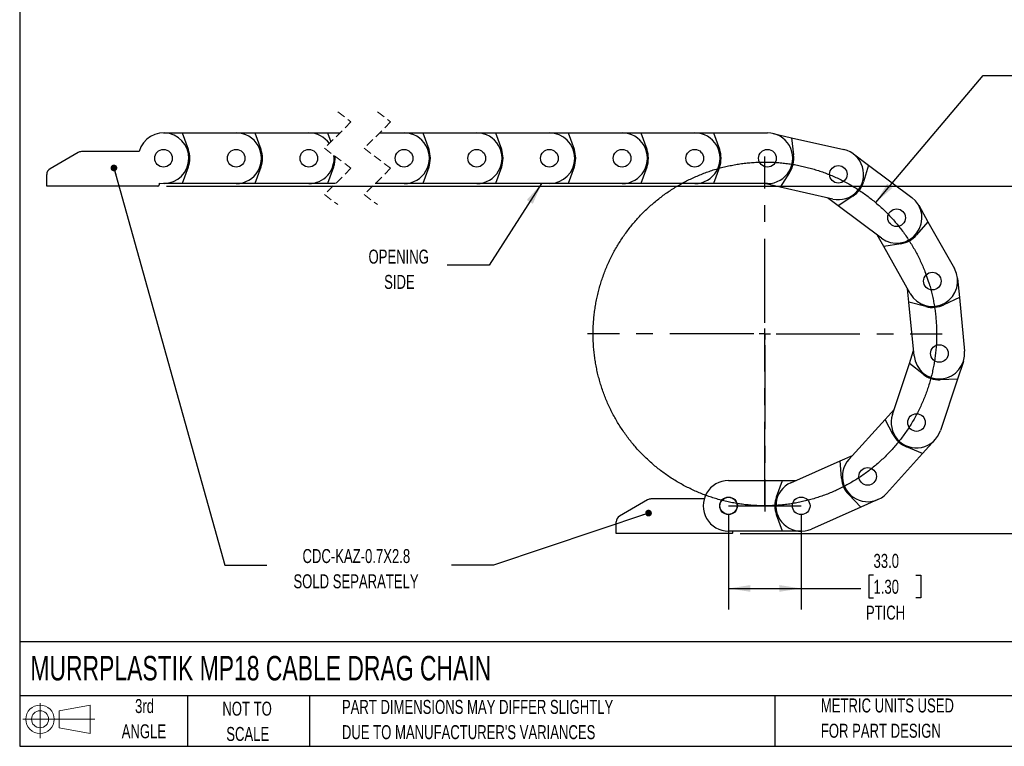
# Model space of a CAD drawing. Header units: millimetres. Extents: x 19 to 819, y 19 to 629.
# Tile 1 of 8: x 19 to 466, y 19 to 349. Entities that reach past the tile are written whole.
import ezdxf

# ---------------------------------------------------------------- set-up
doc = ezdxf.new("R2010")
doc.units = ezdxf.units.MM
doc.header["$LTSCALE"] = 3
doc.linetypes.add('CENTERX2', pattern=[20.32, 12.7, -2.54, 2.54, -2.54])
doc.linetypes.add('HIDDEN', pattern=[1.905, 1.27, -0.635])
doc.layers.add('CENTER', color=40, linetype='CENTERX2')
doc.layers.add('SLD-DEFPOINTS', color=7, linetype='Continuous')
doc.layers.add('DIMENSIONS', color=140, linetype='Continuous', lineweight=25)
doc.layers.add('TEXT', color=140, linetype='Continuous', lineweight=25)
doc.styles.add('SLDTEXTSTYLE0', font='TXT', dxfattribs={"width": 0.7})
doc.dimstyles.new('SLDDIMSTYLE0', dxfattribs={"dimtxt": 6.474023, "dimasz": 9.906, "dimexe": 0, "dimexo": 0.0625, "dimgap": 1.618506, "dimtad": 0, "dimtih": 1, "dimtoh": 1, "dimrnd": 1e-09, "dimzin": 4, "dimdsep": 46, "dimtxsty": 'SLDTEXTSTYLE0', "dimsah": 1, "dimcen": 0.09, "dimadec": 0, "dimazin": 1, "dimtfac": 1, "dimtofl": 0, "dimtmove": 0, "dimatfit": 3, "dimfxl": 0, "dimfrac": 2, "dimtolj": 1, "dimtzin": 12, "dimarcsym": 0})
doc.dimstyles.new('SLDDIMSTYLE1', dxfattribs={"dimtxt": 6.474023, "dimasz": 9.906, "dimexe": 0, "dimexo": 0.0625, "dimgap": 1.618506, "dimtad": 0, "dimtih": 1, "dimtoh": 1, "dimrnd": 1e-09, "dimzin": 4, "dimdsep": 46, "dimtxsty": 'SLDTEXTSTYLE0', "dimsah": 1, "dimcen": 0, "dimadec": 0, "dimazin": 1, "dimtfac": 1, "dimtofl": 0, "dimtmove": 0, "dimatfit": 3, "dimfxl": 0, "dimfrac": 2, "dimtolj": 1, "dimtzin": 12, "dimarcsym": 0})
doc.dimstyles.new('SLDDIMSTYLE2', dxfattribs={"dimtxt": 0.18, "dimasz": 9.906, "dimexe": 0, "dimexo": 0.0625, "dimgap": 0, "dimtad": 0, "dimtih": 1, "dimtoh": 1, "dimdec": 0, "dimrnd": 1e-09, "dimzin": 0, "dimdsep": 46, "dimtxsty": 'Standard', "dimsah": 1, "dimcen": 0.09, "dimadec": 0, "dimazin": 0, "dimtfac": 9.906, "dimtdec": 0, "dimtofl": 0, "dimtmove": 0, "dimatfit": 3, "dimfxl": 0, "dimfrac": 2, "dimtolj": 1, "dimtzin": 0, "dimarcsym": 0})
doc.dimstyles.new('SLDDIMSTYLE3', dxfattribs={"dimtxt": 0.18, "dimasz": 3.048, "dimexe": 0, "dimexo": 0.0625, "dimgap": 0, "dimtad": 0, "dimtih": 1, "dimtoh": 1, "dimdec": 0, "dimrnd": 1e-09, "dimzin": 0, "dimdsep": 46, "dimtxsty": 'Standard', "dimblk1": 'DOT', "dimblk2": 'DOT', "dimsah": 1, "dimcen": 0.09, "dimadec": 0, "dimazin": 0, "dimtfac": 3.048, "dimtdec": 0, "dimtofl": 0, "dimtmove": 0, "dimatfit": 3, "dimldrblk": 'DOT', "dimfxl": 0, "dimfrac": 2, "dimtolj": 1, "dimtzin": 0, "dimarcsym": 0})

# ---------------------------------------------------------------- blocks, each defined once
blk = doc.blocks.new('Block11')
at = {"color": 7, "linetype": 'Continuous', "lineweight": 18}
for p, q in [((7.77, 15.93), (7.77, 0)), ((16.44, 12.5), (30.53, 15.1)), ((30.53, 15.1), (30.53, 2.19)), ((16.44, 4.79), (16.44, 12.5)), ((0, 8.65), (32.62, 8.65)), ((16.44, 4.79), (30.53, 2.19))]:
    blk.add_line(p, q, dxfattribs=at)
for radius in [6.45, 3.86]:
    blk.add_circle((7.77, 8.65), radius, dxfattribs=at)
blk = doc.blocks.new('Block12')
at = {"layer": 'SLD-DEFPOINTS'}
blk.add_blockref('Block11', (0, 0), dxfattribs=at)
blk = doc.blocks.new('SW_BROKEN_VIEW_0')
at = {"color": 0, "linetype": 'CENTERX2'}
for p, q in [((16.5, 0), (16.5, 78)), ((0, 0), (33, 0))]:
    blk.add_line(p, q, dxfattribs=at)
at = {"color": 0}
blk.add_open_spline([(91.09, 100.8), (90.28, 103.3), (89.39, 105.76), (88.42, 108.2), (87.36, 110.59), (86.23, 112.96), (85.01, 115.28), (83.72, 117.56), (82.36, 119.8), (80.92, 121.98), (79.4, 124.12), (77.82, 126.21), (76.16, 128.24), (74.44, 130.22), (72.65, 132.14), (70.8, 133.99), (68.89, 135.78), (66.92, 137.51), (64.89, 139.17), (62.81, 140.76), (60.68, 142.28), (58.49, 143.73), (56.26, 145.11), (53.98, 146.4), (51.66, 147.62), (49.31, 148.77), (46.91, 149.83), (44.48, 150.81), (42.02, 151.71), (39.53, 152.52), (37.01, 153.25), (34.47, 153.9), (31.91, 154.46), (29.33, 154.94), (26.74, 155.32), (24.14, 155.63), (21.53, 155.84), (18.91, 155.96), (16.29, 156), (13.67, 155.95), (11.05, 155.81), (8.44, 155.58), (5.84, 155.27), (3.25, 154.87), (0.67, 154.38), (-1.88, 153.8), (-4.42, 153.14), (-6.93, 152.4), (-9.42, 151.57), (-11.87, 150.66), (-14.3, 149.66), (-16.69, 148.59), (-19.04, 147.43), (-21.35, 146.2), (-23.62, 144.89), (-25.85, 143.5), (-28.02, 142.04), (-30.15, 140.51), (-32.22, 138.91), (-34.24, 137.24), (-36.2, 135.5), (-38.11, 133.7), (-39.95, 131.83), (-41.72, 129.9), (-43.43, 127.92), (-45.08, 125.88), (-46.65, 123.78), (-48.15, 121.64), (-49.58, 119.44), (-50.94, 117.2), (-52.22, 114.91), (-53.42, 112.58), (-54.54, 110.21), (-55.58, 107.81), (-56.54, 105.37), (-57.42, 102.9), (-58.21, 100.4), (-58.92, 97.88), (-59.55, 95.33), (-60.09, 92.77), (-60.54, 90.19), (-60.91, 87.59), (-61.19, 84.99), (-61.38, 82.37), (-61.48, 79.75), (-61.5, 77.13), (-61.42, 74.51), (-61.26, 71.9), (-61.01, 69.29), (-60.68, 66.69), (-60.25, 64.1), (-59.74, 61.53), (-59.15, 58.98), (-58.46, 56.45), (-57.7, 53.95), (-56.85, 51.47), (-55.92, 49.02), (-54.9, 46.6), (-53.81, 44.22), (-52.63, 41.88), (-51.38, 39.58), (-50.05, 37.32), (-48.65, 35.1), (-47.17, 32.94), (-45.62, 30.83), (-44, 28.77), (-42.31, 26.76), (-40.56, 24.81), (-38.74, 22.93), (-36.86, 21.1), (-34.91, 19.34), (-32.91, 17.65), (-30.86, 16.02), (-28.75, 14.47), (-26.59, 12.98), (-24.38, 11.57), (-22.13, 10.24), (-19.83, 8.98), (-17.49, 7.8), (-15.11, 6.69), (-12.7, 5.67), (-10.25, 4.73), (-7.78, 3.87), (-5.27, 3.1), (-2.74, 2.41), (-0.19, 1.81), (2.38, 1.29), (4.96, 0.86), (7.56, 0.51), (10.17, 0.26), (12.78, 0.09), (15.4, 0.01), (18.02, 0.01), (20.64, 0.11), (23.25, 0.29), (25.86, 0.56), (28.46, 0.92), (31.04, 1.37), (33.61, 1.9), (36.15, 2.52), (38.68, 3.22), (41.18, 4.01), (43.65, 4.88), (46.09, 5.83), (48.5, 6.87), (50.87, 7.98), (53.2, 9.17), (55.49, 10.45), (57.74, 11.79), (59.94, 13.22), (62.09, 14.71), (64.19, 16.28), (66.24, 17.92), (68.23, 19.62), (70.16, 21.39), (72.03, 23.23), (73.84, 25.12), (75.59, 27.08), (77.26, 29.09), (78.87, 31.16), (80.41, 33.28), (81.88, 35.46), (83.27, 37.68), (84.59, 39.94), (85.83, 42.25), (86.99, 44.6), (88.07, 46.99), (89.07, 49.41), (89.99, 51.86), (90.83, 54.35), (91.58, 56.86), (92.25, 59.39), (92.83, 61.95), (93.33, 64.52), (93.74, 67.11), (94.06, 69.71), (94.29, 72.32), (94.44, 74.94), (94.5, 77.56), (94.47, 80.18), (94.35, 82.79), (94.15, 85.41), (93.85, 88.01), (93.47, 90.6), (93.01, 93.18), (92.45, 95.74), (91.82, 98.29), (91.09, 100.8), (91.34, 99.97), (91.09, 100.8)], degree=3, knots=[0, 0, 0, 0, 0.005347, 0.010695, 0.016043, 0.02139, 0.026738, 0.032085, 0.037433, 0.042781, 0.048128, 0.053476, 0.058823, 0.064171, 0.069519, 0.074866, 0.080214, 0.085561, 0.090909, 0.096257, 0.101604, 0.106952, 0.112299, 0.117647, 0.122994, 0.128342, 0.13369, 0.139037, 0.144385, 0.149732, 0.15508, 0.160428, 0.165775, 0.171123, 0.17647, 0.181818, 0.187166, 0.192513, 0.197861, 0.203208, 0.208556, 0.213904, 0.219251, 0.224599, 0.229946, 0.235294, 0.240642, 0.245989, 0.251337, 0.256684, 0.262032, 0.26738, 0.272727, 0.278075, 0.283422, 0.28877, 0.294117, 0.299465, 0.304813, 0.31016, 0.315508, 0.320855, 0.326203, 0.331551, 0.336898, 0.342246, 0.347593, 0.352941, 0.358289, 0.363636, 0.368984, 0.374331, 0.379679, 0.385027, 0.390374, 0.395722, 0.401069, 0.406417, 0.411765, 0.417112, 0.42246, 0.427807, 0.433155, 0.438503, 0.44385, 0.449198, 0.454545, 0.459893, 0.465241, 0.470588, 0.475936, 0.481283, 0.486631, 0.491979, 0.497326, 0.502674, 0.508021, 0.513369, 0.518716, 0.524064, 0.529412, 0.534759, 0.540107, 0.545454, 0.550802, 0.55615, 0.561497, 0.566845, 0.572192, 0.57754, 0.582888, 0.588235, 0.593583, 0.59893, 0.604278, 0.609626, 0.614973, 0.620321, 0.625668, 0.631016, 0.636364, 0.641711, 0.647059, 0.652406, 0.657754, 0.663102, 0.668449, 0.673797, 0.679144, 0.684492, 0.68984, 0.695187, 0.700535, 0.705882, 0.71123, 0.716578, 0.721925, 0.727273, 0.73262, 0.737968, 0.743315, 0.748663, 0.754011, 0.759358, 0.764706, 0.770053, 0.775401, 0.780749, 0.786096, 0.791444, 0.796791, 0.802139, 0.807487, 0.812834, 0.818182, 0.823529, 0.828877, 0.834225, 0.839572, 0.84492, 0.850267, 0.855615, 0.860963, 0.86631, 0.871658, 0.877005, 0.882353, 0.887701, 0.893048, 0.898396, 0.903743, 0.909091, 0.914438, 0.919786, 0.925134, 0.930481, 0.935829, 0.941176, 0.946524, 0.951872, 0.957219, 0.962567, 0.967914, 0.973262, 0.97861, 0.983957, 0.989305, 0.994652, 1, 1, 1, 1], dxfattribs=at)
blk = doc.blocks.new('_D')
at = {"layer": 'DIMENSIONS'}
for p, q in [((340.9, 124.34), (340.9, 81.15)), ((373.9, 124.34), (373.9, 81.15)), ((406.73, 96.73), (404.55, 96.73)), ((404.55, 96.73), (404.55, 86.44)), ((425.97, 96.73), (428.14, 96.73)), ((428.14, 96.73), (428.14, 86.44)), ((340.9, 90.67), (373.9, 90.67)), ((373.9, 90.67), (400.93, 90.67)), ((404.55, 86.44), (406.73, 86.44)), ((428.14, 86.44), (425.97, 86.44))]:
    blk.add_line(p, q, dxfattribs=at)
for points in [[(340.9, 90.67), (350.8, 89.15), (350.8, 92.19)], [(373.9, 90.67), (363.99, 92.19), (363.99, 89.15)]]:
    blk.add_solid(points, dxfattribs=at)
at = {"layer": 'DIMENSIONS', "char_height": 6.35, "attachment_point": 1, "style": 'SLDTEXTSTYLE0'}
for s, insert in [('33.0', (406.73, 106.36)), ('1.30', (406.73, 94.62)), ('PTICH', (403.26, 82.88))]:
    blk.add_mtext(s, dxfattribs=dict(at, insert=insert))
blk = doc.blocks.new('_D_1')
at = {"layer": 'DIMENSIONS'}
for p, q in [((498.67, 332.87), (496.49, 332.87)), ((496.49, 332.87), (496.49, 322.58)), ((517.91, 332.87), (520.08, 332.87)), ((520.08, 332.87), (520.08, 322.58)), ((407.72, 265.74), (456.48, 323.47)), ((456.48, 323.47), (473.14, 323.47)), ((496.49, 322.58), (498.67, 322.58)), ((520.08, 322.58), (517.91, 322.58))]:
    blk.add_line(p, q, dxfattribs=at)
blk.add_solid([(407.72, 265.74), (415.28, 272.33), (412.95, 274.29)], dxfattribs=at)
at = {"layer": 'DIMENSIONS', "char_height": 6.35, "attachment_point": 1, "style": 'SLDTEXTSTYLE0'}
for s, insert in [('R78.0', (495.72, 342.51)), ('3.07', (498.67, 330.77)), ('BEND RADIUS', (477.91, 319.03))]:
    blk.add_mtext(s, dxfattribs=dict(at, insert=insert))
blk = doc.blocks.new('_D_2')
at = {"layer": 'DIMENSIONS'}
for p, q in [((85.65, 273.26), (505.28, 273.26)), ((495.76, 273.26), (495.76, 206.43)), ((486.14, 194.69), (483.96, 194.69)), ((483.96, 194.69), (483.96, 184.4)), ((505.38, 194.69), (507.55, 194.69)), ((507.55, 194.69), (507.55, 184.4)), ((483.96, 184.4), (486.14, 184.4)), ((507.55, 184.4), (505.38, 184.4)), ((495.76, 115.65), (495.76, 182.95)), ((346.21, 115.65), (505.28, 115.65))]:
    blk.add_line(p, q, dxfattribs=at)
for points in [[(495.76, 273.26), (494.23, 263.36), (497.28, 263.36)], [(495.76, 115.65), (497.28, 125.55), (494.23, 125.55)]]:
    blk.add_solid(points, dxfattribs=at)
at = {"layer": 'DIMENSIONS', "char_height": 6.35, "attachment_point": 1, "style": 'SLDTEXTSTYLE0'}
for s, insert in [('156.0', (483.45, 204.32)), ('6.14', (486.14, 192.58))]:
    blk.add_mtext(s, dxfattribs=dict(at, insert=insert))
blk = doc.blocks.new('_Dot')
at = {"color": 0, "linetype": 'ByBlock', "lineweight": -2}
blk.add_line((-0.5, 0), (-1, 0), dxfattribs=at)
at = {"color": 0, "linetype": 'ByBlock', "const_width": 0.5}
blk.add_lwpolyline([(-0.25, 0, 1), (0.25, 0, 1)], format="xyb", close=True, dxfattribs=at)
blk = doc.blocks.new('SW_CENTERMARKSYMBOL_0')
at = {"layer": 'CENTER', "color": 0}
for p, q in [((0, 5.08), (0, 80.54)), ((-5.08, 0), (-80.54, 0)), ((0, 0), (-2.54, 0)), ((0, 0), (0, 2.54)), ((0, 0), (0, -2.54)), ((0, 0), (2.54, 0)), ((5.08, 0), (80.54, 0)), ((0, -5.08), (0, -80.54))]:
    blk.add_line(p, q, dxfattribs=at)

msp = doc.modelspace()

# ---------------------------------------------------------------- linework, layer by layer
at = {"color": 7, "linetype": 'HIDDEN', "lineweight": 18}
for p, q in [((163.476, 306.889), (169.476, 302.376)), ((181.476, 306.889), (187.476, 302.376)), ((169.476, 302.376), (157.476, 290.376)), ((187.476, 302.376), (175.476, 290.376)), ((157.476, 290.376), (169.476, 281.351)), ((175.476, 290.376), (187.476, 281.351)), ((169.476, 281.351), (157.476, 269.351)), ((187.476, 281.351), (175.476, 269.351)), ((157.476, 269.351), (163.476, 264.839)), ((175.476, 269.351), (181.476, 264.839))]:
    msp.add_line(p, q, dxfattribs=at)
for p, q in [((84.34, 297.364), (92.872, 297.364)), ((92.872, 297.364), (117.34, 297.364)), ((92.872, 297.364), (95.57, 289.951)), ((117.34, 297.364), (125.872, 297.364)), ((125.872, 297.364), (128.57, 289.951)), ((125.872, 297.364), (150.34, 297.364)), ((150.34, 297.364), (158.872, 297.364)), ((158.872, 297.364), (164.463, 297.364)), ((158.872, 297.364), (160.364, 293.264)), ((182.463, 297.364), (193.563, 297.364)), ((193.563, 297.364), (202.094, 297.364)), ((202.094, 297.364), (226.563, 297.364)), ((202.094, 297.364), (204.792, 289.951)), ((226.563, 297.364), (235.094, 297.364)), ((235.094, 297.364), (259.563, 297.364)), ((235.094, 297.364), (237.792, 289.951)), ((259.563, 297.364), (268.094, 297.364)), ((268.094, 297.364), (292.563, 297.364)), ((268.094, 297.364), (270.792, 289.951)), ((292.563, 297.364), (301.094, 297.364)), ((301.094, 297.364), (325.563, 297.364)), ((301.094, 297.364), (303.792, 289.951)), ((325.563, 297.364), (334.094, 297.364)), ((334.094, 297.364), (358.563, 297.364)), ((334.094, 297.364), (336.792, 289.951)), ((361.107, 297.079), (369.427, 295.191)), ((369.427, 295.191), (370.418, 287.365)), ((369.427, 295.191), (393.289, 289.778)), ((45.543, 288.464), (32.84, 281.13)), ((73.239, 288.866), (47.043, 288.866)), ((397.613, 287.787), (404.456, 282.692)), ((95.57, 281.777), (92.872, 274.364)), ((128.57, 281.777), (125.872, 274.364)), ((161.57, 281.777), (158.872, 274.364)), ((204.792, 281.777), (202.094, 274.364)), ((237.792, 281.777), (235.094, 274.364)), ((270.792, 281.777), (268.094, 274.364)), ((303.792, 281.777), (301.094, 274.364)), ((336.792, 281.777), (334.094, 274.364)), ((404.456, 282.692), (402.193, 275.135)), ((404.456, 282.692), (424.082, 268.079)), ((31.34, 273.264), (31.34, 278.532)), ((368.61, 279.394), (364.338, 272.761)), ((81.84, 273.264), (31.34, 273.264)), ((82.34, 274.539), (82.34, 273.764)), ((92.872, 274.364), (84.34, 274.364)), ((117.34, 274.364), (92.872, 274.364)), ((125.872, 274.364), (117.34, 274.364)), ((150.34, 274.364), (125.872, 274.364)), ((158.872, 274.364), (150.34, 274.364)), ((162.488, 274.364), (158.872, 274.364)), ((193.563, 274.364), (180.488, 274.364)), ((202.094, 274.364), (193.563, 274.364)), ((226.563, 274.364), (202.094, 274.364)), ((235.094, 274.364), (226.563, 274.364)), ((259.563, 274.364), (235.094, 274.364)), ((268.094, 274.364), (259.563, 274.364)), ((292.563, 274.364), (268.094, 274.364)), ((301.094, 274.364), (292.563, 274.364)), ((325.563, 274.364), (301.094, 274.364)), ((334.094, 274.364), (325.563, 274.364)), ((358.563, 274.364), (334.094, 274.364)), ((364.338, 272.761), (357.275, 274.364)), ((388.201, 267.348), (364.338, 272.761)), ((397.311, 268.579), (390.72, 264.244)), ((390.72, 264.244), (385.828, 267.886)), ((410.346, 249.631), (390.72, 264.244)), ((427.229, 264.508), (431.422, 257.079)), ((431.422, 257.079), (426.293, 251.085)), ((431.422, 257.079), (443.45, 235.77)), ((411.393, 245.773), (408.395, 251.084)), ((419.174, 247.067), (411.393, 245.773)), ((423.42, 224.464), (411.393, 245.773)), ((444.881, 231.23), (445.706, 222.739)), ((422.814, 220.513), (422.224, 226.583)), ((425.182, 196.159), (422.814, 220.513)), ((430.453, 218.545), (422.814, 220.513)), ((445.706, 222.739), (438.589, 219.336)), ((445.706, 222.739), (448.074, 198.385)), ((423.028, 192.791), (424.947, 198.58)), ((415.331, 169.565), (423.028, 192.791)), ((429.216, 187.898), (423.028, 192.791)), ((447.544, 193.654), (444.861, 185.556)), ((444.861, 185.556), (436.976, 185.327)), ((444.861, 185.556), (437.164, 162.33)), ((411.998, 167.358), (416.096, 171.874)), ((395.555, 149.238), (411.998, 167.358)), ((415.674, 160.378), (411.998, 167.358)), ((434.764, 158.219), (429.03, 151.901)), ((429.03, 151.901), (421.728, 154.885)), ((369.241, 138.661), (391.613, 148.57)), ((391.613, 148.57), (397.189, 151.04)), ((392.148, 140.699), (391.613, 148.57)), ((429.03, 151.901), (412.587, 133.782)), ((340.898, 139.646), (365.366, 139.646)), ((362.668, 132.233), (365.366, 139.646)), ((365.366, 139.646), (371.465, 139.646)), ((304.133, 130.865), (291.398, 123.512)), ((329.829, 131.267), (305.633, 131.267)), ((400.927, 127.54), (395.458, 133.225)), ((408.728, 130.995), (400.927, 127.54)), ((400.927, 127.54), (378.555, 117.631)), ((289.898, 115.646), (289.898, 120.914)), ((365.366, 116.646), (362.668, 124.059)), ((365.366, 116.646), (340.898, 116.646)), ((342.898, 116.146), (342.898, 116.646)), ((373.898, 116.646), (365.366, 116.646)), ((342.398, 115.646), (289.898, 115.646))]:
    msp.add_line(p, q)
for centre, radius in [((84.34, 285.864), 4), ((117.34, 285.864), 4), ((150.34, 285.864), 4), ((193.563, 285.864), 4), ((226.563, 285.864), 4), ((259.563, 285.864), 4), ((292.563, 285.864), 4), ((325.563, 285.864), 4), ((358.563, 285.864), 4), ((390.745, 278.563), 4), ((417.214, 258.855), 4), ((417.214, 258.855), 4), ((433.435, 230.117), 4), ((433.435, 230.117), 4), ((436.628, 197.272), 4), ((436.628, 197.272), 4), ((426.247, 165.947), 4), ((426.247, 165.947), 4), ((404.071, 141.51), 4), ((340.898, 128.146), 4), ((340.898, 128.146), 3.9), ((373.898, 128.146), 4), ((373.898, 128.146), 4)]:
    msp.add_circle(centre, radius)
for centre, radius, start, end in [((84.34, 285.864), 11.5, 259.98463, 164.86927), ((117.34, 285.864), 11.5, 269.99997, 90.00003), ((150.374, 285.981), 11.383, 35.31987, 90.16825), ((193.563, 285.864), 11.5, 269.99997, 90.00003), ((226.563, 285.864), 11.5, 269.99997, 90.00003), ((259.563, 285.864), 11.5, 270.00004, 89.99996), ((292.563, 285.864), 11.5, 269.99997, 90.00003), ((325.563, 285.864), 11.5, 269.99997, 90.00003), ((358.563, 285.864), 11.5, 269.99997, 90.00003), ((47.043, 285.866), 3, 89.99971, 119.99993), ((84.34, 285.864), 11.95, 339.99981, 20.00019), ((117.34, 285.864), 11.95, 340.00062, 19.99938), ((150.356, 285.832), 11.468, 269.92003, 6.67254), ((150.469, 285.835), 11.82, 339.91677, 4.61069), ((193.563, 285.864), 11.95, 339.99981, 20.00019), ((226.563, 285.864), 11.95, 340.00022, 19.99978), ((259.563, 285.864), 11.95, 339.99981, 20.00019), ((292.563, 285.864), 11.95, 339.99981, 20.00019), ((325.562, 285.864), 11.95, 340.00062, 19.99938), ((358.563, 285.864), 11.95, 327.21848, 7.21839), ((390.745, 278.563), 11.5, 257.21846, 77.21861), ((34.34, 278.532), 3, 120.00015, 180.00051), ((81.84, 273.764), 0.5, 270.00152, 359.99933), ((390.745, 278.563), 11.95, 303.32983, 343.33041), ((417.214, 258.855), 11.5, 233.33018, 53.33007), ((417.214, 258.855), 11.95, 279.44169, 319.44193), ((433.435, 230.117), 11.5, 209.4418, 29.44171), ((433.435, 230.117), 11.95, 255.55343, 295.55341), ((436.628, 197.272), 11.5, 185.55344, 5.55339), ((436.628, 197.272), 11.95, 231.66491, 271.66521), ((426.247, 165.947), 11.5, 161.66505, 341.66508), ((426.247, 165.947), 11.95, 207.77675, 247.77654), ((404.071, 141.51), 11.5, 137.77662, 317.77672), ((340.898, 128.146), 11.5, 89.99999, 270.00001), ((373.898, 128.146), 11.5, 113.88832, 293.88847), ((404.071, 141.51), 11.95, 183.8884, 223.88807), ((305.633, 128.267), 3, 90.00028, 119.99993), ((373.897, 128.146), 11.95, 159.99981, 200.00019), ((292.898, 120.914), 3, 120.00041, 180.00024), ((342.398, 116.146), 0.5, 269.99665, 0.00079)]:
    msp.add_arc(centre, radius, start, end)
at = {"layer": 'TEXT'}
for p, q in [((19.05, 628.65), (19.05, 19.05)), ((819.15, 66.378), (19.05, 66.378)), ((819.15, 41.91), (19.05, 41.91)), ((95.25, 41.91), (95.25, 19.05)), ((150.635, 41.91), (150.635, 19.05)), ((361.939, 41.91), (361.939, 19.05)), ((19.05, 19.05), (819.15, 19.05))]:
    msp.add_line(p, q, dxfattribs=at)

# ---------------------------------------------------------------- block references
at = {"color": 7, "linetype": 'Continuous'}
msp.add_blockref('SW_BROKEN_VIEW_0', (340.898, 128.146), dxfattribs=at)
at = {"layer": 'CENTER'}
msp.add_blockref('SW_CENTERMARKSYMBOL_0', (357.398, 206.146), dxfattribs=at)
at = {"layer": 'SLD-DEFPOINTS'}
msp.add_blockref('Block12', (20.514, 22.662), dxfattribs=at)

# ---------------------------------------------------------------- texts
at = {"layer": 'TEXT', "style": 'SLDTEXTSTYLE0'}
for s, insert, char_height, attachment_point in [('OPENING', (191.141, 244.392), 6.35, 2), ('SIDE', (191.461, 232.925), 6.35, 2), ('CDC-KAZ-0.7X2.8', (171.905, 108.547), 6.35, 2), ('SOLD SEPARATELY', (171.757, 97.081), 6.35, 2), ('MURRPLASTIK MP18 CABLE DRAG CHAIN', (23.897, 60.056), 11.1125, 1), ('3rd', (75.74, 40.48), 6.35, 2), ('METRIC UNITS USED', (382.813, 40.748), 6.35, 1), ('NOT TO', (122.305, 39.296), 6.35, 2), ('PART DIMENSIONS MAY DIFFER SLIGHTLY', (165.358, 40.102), 6.35, 1), ('ANGLE', (75.447, 29.013), 6.35, 2), ('SCALE', (122.594, 27.829), 6.35, 2), ("DUE TO MANUFACTURER'S VARIANCES", (165.358, 28.636), 6.35, 1), ('FOR PART DESIGN', (382.813, 29.281), 6.35, 1)]:
    msp.add_mtext(s, dxfattribs=dict(at, insert=insert, char_height=char_height, attachment_point=attachment_point))

# ---------------------------------------------------------------- dimensions: what is measured, and where the dimension line sits
at = {"layer": 'DIMENSIONS'}
dim = msp.add_radius_dim(center=(357.398, 206.146), mpoint=(407.722, 265.74), text='<>\\PBEND RADIUS', dimstyle='SLDDIMSTYLE1', dxfattribs=at)
dim.commit()
dim.dimension.update_dxf_attribs({"geometry": '_D_1', "text_midpoint": (508.287, 326.818), "dimtype": 164})
dim = msp.add_linear_dim(base=(495.757, 115.646), p1=(81.84, 273.264), p2=(342.398, 115.646), angle=90, dimstyle='SLDDIMSTYLE0', dxfattribs=at)
dim.commit()
dim.dimension.update_dxf_attribs({"geometry": '_D_2', "text_midpoint": (495.757, 194.687), "dimtype": 160})
dim = msp.add_linear_dim(base=(373.898, 90.671), p1=(340.898, 128.146), p2=(373.898, 128.146), text='<>\\PPTICH', dimstyle='SLDDIMSTYLE0', dxfattribs=at)
dim.commit()
dim.dimension.update_dxf_attribs({"geometry": '_D', "text_midpoint": (416.348, 90.671), "dimtype": 160})

# ---------------------------------------------------------------- leaders
at = {"layer": 'TEXT'}
for points, dimstyle in [([(61.837, 281.45), (112.246, 101.257), (131.296, 101.257)], 'SLDDIMSTYLE3'), ([(256.025, 274.364), (232.165, 237.319), (213.115, 237.319)], 'SLDDIMSTYLE2'), ([(304.571, 124.847), (234.214, 101.257), (215.164, 101.257)], 'SLDDIMSTYLE3')]:
    msp.add_leader(points, dimstyle=dimstyle, dxfattribs=at)

doc.saveas('drawing.dxf')
